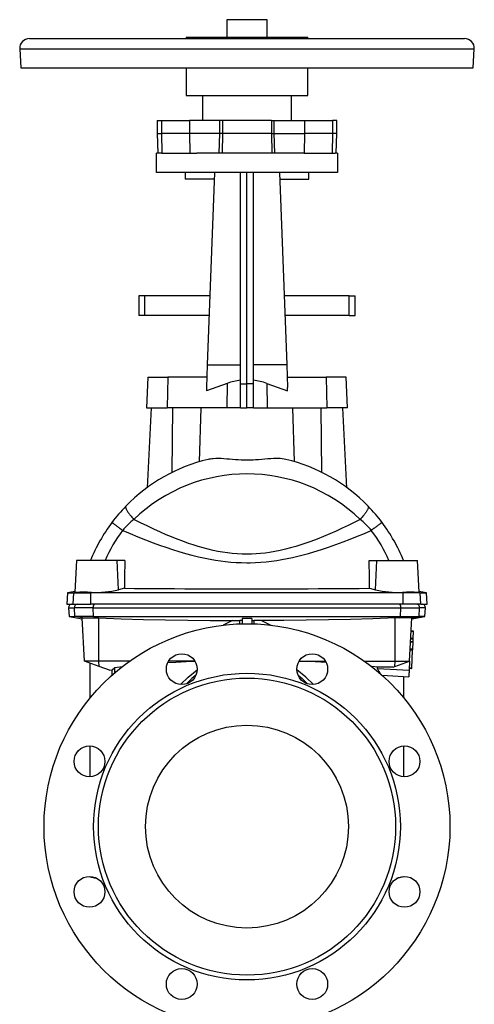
# Model space of a CAD drawing. Extents: x 61 to 833, y 26 to 943.
# Tile 3 of 3: x 553 to 833, y 336 to 943. Entities that reach past the tile are written whole.
import ezdxf

# ---------------------------------------------------------------- set-up
doc = ezdxf.new("R2010")
doc.units = 0
doc.layers.get('0').update_dxf_attribs({"linetype": 'CONTINUOUS'})

msp = doc.modelspace()

# ---------------------------------------------------------------- linework, layer by layer
at = {"color": 7, "linetype": 'CONTINUOUS'}
for p, q in [((680.33, 942.81), (680.33, 932.15)), ((705.33, 942.81), (680.33, 942.81)), ((705.33, 932.15), (705.33, 942.81)), ((558.83, 931.15), (826.83, 931.15)), ((655.33, 932.15), (655.33, 931.15)), ((655.33, 932.15), (730.33, 932.15)), ((730.33, 931.15), (730.33, 932.15)), ((552.84, 924.83), (553.45, 913.15)), ((832.21, 913.15), (832.82, 924.83)), ((553.45, 913.15), (832.21, 913.15)), ((655.33, 913.15), (655.33, 896.15)), ((730.33, 896.15), (730.33, 913.15)), ((655.33, 896.15), (730.33, 896.15)), ((665.33, 896.15), (665.33, 880.65)), ((720.33, 880.65), (720.33, 896.15)), ((637.55, 880.65), (637.55, 872.65)), ((637.55, 880.65), (640.09, 880.65)), ((640.09, 880.65), (657.46, 880.65)), ((676.05, 880.65), (657.46, 880.65)), ((677.67, 880.65), (676.05, 880.65)), ((677.67, 880.65), (677.67, 872.65)), ((707.99, 880.65), (677.67, 880.65)), ((707.99, 880.65), (707.99, 872.65)), ((707.99, 880.65), (709.61, 880.65)), ((709.61, 880.65), (728.2, 880.65)), ((728.2, 880.65), (745.57, 880.65)), ((748.11, 880.65), (745.57, 880.65)), ((748.11, 872.65), (748.11, 880.65)), ((637.55, 872.65), (637.97, 860.65)), ((637.55, 872.65), (640.09, 872.65)), ((657.46, 872.65), (640.09, 872.65)), ((676.05, 872.65), (657.46, 872.65)), ((677.67, 872.65), (676.05, 872.65)), ((677.67, 872.65), (677.56, 860.65)), ((707.99, 872.65), (677.67, 872.65)), ((707.99, 872.65), (708.1, 860.65)), ((707.99, 872.65), (709.61, 872.65)), ((709.61, 872.65), (728.2, 872.65)), ((745.57, 872.65), (728.2, 872.65)), ((748.11, 872.65), (745.57, 872.65)), ((747.69, 860.65), (748.11, 872.65)), ((637.1, 848.65), (637.1, 860.65)), ((638.49, 860.65), (637.1, 860.65)), ((640.44, 860.65), (638.49, 860.65)), ((640.44, 860.65), (657.7, 860.65)), ((657.7, 860.65), (661.96, 860.65)), ((723.71, 860.65), (661.96, 860.65)), ((727.97, 860.65), (723.71, 860.65)), ((727.97, 860.65), (745.22, 860.65)), ((745.22, 860.65), (747.17, 860.65)), ((748.56, 860.65), (747.17, 860.65)), ((748.56, 860.65), (748.56, 848.65)), ((748.56, 848.65), (637.1, 848.65)), ((654.83, 848.65), (654.83, 844.65)), ((672.68, 844.65), (654.83, 844.65)), ((672.83, 848.65), (668.37, 730.16)), ((688.83, 718.47), (688.83, 848.65)), ((692.83, 718.4), (692.83, 848.65)), ((696.83, 718.47), (696.83, 848.65)), ((712.83, 848.65), (717.29, 730.16)), ((712.98, 844.65), (730.83, 844.65)), ((730.83, 844.65), (730.83, 848.65)), ((626.17, 772.64), (626.17, 760.64)), ((629.95, 772.64), (626.17, 772.64)), ((669.97, 772.64), (629.95, 772.64)), ((755.71, 772.64), (715.69, 772.64)), ((755.71, 772.64), (759.5, 772.64)), ((759.5, 760.64), (759.5, 772.64)), ((629.95, 760.64), (626.17, 760.64)), ((669.52, 760.64), (629.95, 760.64)), ((755.71, 760.64), (716.15, 760.64)), ((755.71, 760.64), (759.5, 760.64)), ((668.37, 730.16), (667.84, 716.1)), ((668.37, 730.16), (688.83, 730.16)), ((717.29, 730.16), (696.83, 730.16)), ((717.29, 730.16), (717.82, 716.1)), ((631.66, 722.65), (630.83, 703.65)), ((631.66, 722.65), (643.99, 722.65)), ((668.09, 722.65), (643.99, 722.65)), ((717.58, 722.65), (741.68, 722.65)), ((754, 722.65), (741.68, 722.65)), ((754.83, 703.65), (754, 722.65)), ((680.57, 718.74), (667.93, 714.12)), ((688.83, 703.65), (688.83, 718.47)), ((688.83, 718.47), (692.83, 718.4)), ((696.83, 718.47), (692.83, 718.4)), ((692.83, 703.65), (692.83, 718.4)), ((696.83, 703.65), (696.83, 718.47)), ((705.1, 718.74), (717.73, 714.12)), ((630.83, 703.65), (643.69, 703.65)), ((633.83, 703.65), (631.25, 654.46)), ((680.33, 703.65), (643.69, 703.65)), ((663.5, 670.42), (664.53, 703.65)), ((688.83, 703.65), (680.33, 703.65)), ((688.83, 703.65), (692.83, 703.65)), ((696.83, 703.65), (692.83, 703.65)), ((696.83, 703.65), (705.33, 703.65)), ((705.33, 703.65), (741.97, 703.65)), ((722.16, 670.42), (721.14, 703.65)), ((754.83, 703.65), (741.97, 703.65)), ((754.41, 654.46), (751.83, 703.65)), ((587.83, 609.65), (586.8, 590.02)), ((612.86, 609.65), (587.83, 609.65)), ((617.62, 609.65), (612.86, 609.65)), ((768.05, 609.65), (772.8, 609.65)), ((772.8, 609.65), (797.83, 609.65)), ((798.86, 590.02), (797.83, 609.65)), ((582.2, 589.71), (581.83, 582.65)), ((586.83, 590.53), (582.2, 589.71)), ((582.2, 589.71), (586.09, 589.71)), ((586.09, 589.71), (596.73, 589.71)), ((788.94, 589.71), (596.73, 589.71)), ((617.41, 592.48), (613.61, 591.49)), ((768.25, 592.48), (772.05, 591.49)), ((799.57, 589.71), (788.94, 589.71)), ((803.46, 589.71), (798.83, 590.53)), ((799.57, 589.71), (803.46, 589.71)), ((803.83, 582.65), (803.46, 589.71)), ((581.83, 582.65), (585.73, 582.65)), ((585.73, 582.65), (596.64, 582.65)), ((789.03, 582.65), (596.64, 582.65)), ((799.93, 582.65), (789.03, 582.65)), ((799.93, 582.65), (803.83, 582.65)), ((582.94, 580.54), (583.23, 575.08)), ((802.43, 575.08), (802.72, 580.54)), ((583.23, 575.08), (591.3, 573.65)), ((583.23, 575.08), (586.79, 575.08)), ((598.22, 575.08), (586.79, 575.08)), ((592.67, 547.65), (591.28, 574.18)), ((598.22, 575.08), (787.44, 575.08)), ((683.86, 572.57), (678.11, 569.78)), ((683.86, 572.57), (688.36, 572.58)), ((689.83, 572.61), (688.36, 572.61)), ((688.46, 570.57), (688.36, 572.61)), ((689.83, 573.87), (689.83, 570.61)), ((695.83, 573.87), (695.83, 570.61)), ((695.83, 572.61), (697.31, 572.61)), ((697.2, 570.57), (697.31, 572.61)), ((701.81, 572.57), (697.3, 572.58)), ((701.81, 572.57), (707.55, 569.78)), ((787.44, 575.08), (798.87, 575.08)), ((793, 547.65), (794.39, 574.18)), ((794.36, 573.65), (802.43, 575.08)), ((802.43, 575.08), (798.87, 575.08)), ((795.46, 566.02), (793.96, 566.02)), ((795.22, 561.46), (795.45, 565.78)), ((795.12, 559.45), (793.62, 559.45)), ((795.21, 561.22), (793.71, 561.22)), ((794.88, 554.9), (795.1, 559.21)), ((795.12, 559.45), (795.2, 561.08)), ((794.87, 554.66), (793.37, 554.66)), ((794.27, 543.34), (794.85, 554.33)), ((601.62, 547.65), (592.67, 547.65)), ((601.83, 544.31), (592.67, 547.65)), ((596.33, 525.1), (596.33, 546.31)), ((620.58, 547.65), (601.62, 547.65)), ((660.73, 547.65), (644.57, 547.65)), ((724.93, 547.65), (741.1, 547.65)), ((765.09, 547.65), (784.04, 547.65)), ((783.83, 544.31), (793, 547.65)), ((784.04, 547.65), (793, 547.65)), ((793, 547.65), (792.7, 542.01)), ((608.17, 542), (601.83, 544.31)), ((608.17, 542), (609.8, 542.21)), ((609.8, 542.21), (611.33, 543.72)), ((609.8, 539.09), (609.8, 542.21)), ((611.33, 543.72), (616.03, 544.27)), ((611.33, 540.42), (611.33, 543.72)), ((773.2, 543.86), (769.64, 544.27)), ((782.81, 543.94), (773.2, 543.86)), ((773.2, 543.03), (773.2, 543.86)), ((774.33, 540.42), (774.33, 541.24)), ((782.81, 543.94), (783.83, 544.31)), ((794.25, 543.01), (792.75, 543.01)), ((776.1, 538.87), (792.49, 538.01)), ((789.33, 525.1), (789.33, 538.18)), ((596.33, 476.34), (596.33, 495.31)), ((789.33, 476.34), (789.33, 495.31)), ((596.33, 414.78), (596.33, 414.95)), ((596.33, 414.78), (600.72, 413.6)), ((789.33, 414.78), (784.94, 413.6)), ((789.33, 414.78), (789.33, 414.95))]:
    msp.add_line(p, q, dxfattribs=at)
at = {"color": 8, "linetype": 'CONTINUOUS'}
for p, q in [((552.84, 924.83), (832.82, 924.83)), ((640.09, 880.65), (640.09, 872.65)), ((657.46, 880.65), (657.46, 872.65)), ((676.05, 872.65), (676.05, 880.65)), ((709.61, 872.65), (709.61, 880.65)), ((728.2, 880.65), (728.2, 872.65)), ((745.57, 880.65), (745.57, 872.65)), ((640.09, 872.65), (640.44, 860.65)), ((657.46, 872.65), (657.7, 860.65)), ((675.76, 860.65), (676.05, 872.65)), ((709.9, 860.65), (709.61, 872.65)), ((728.2, 872.65), (727.97, 860.65)), ((745.57, 872.65), (745.22, 860.65)), ((629.95, 760.64), (629.95, 772.64)), ((755.71, 760.64), (755.71, 772.64)), ((643.99, 722.65), (643.69, 703.65)), ((741.68, 722.65), (741.97, 703.65)), ((680.57, 718.74), (680.33, 703.65)), ((705.1, 718.74), (705.33, 703.65)), ((646.69, 663.85), (647.05, 703.65)), ((738.97, 663.85), (738.61, 703.65)), ((613.61, 591.49), (612.86, 609.65)), ((772.05, 591.49), (772.8, 609.65)), ((585.73, 582.65), (586.09, 589.71)), ((587.48, 589.96), (586.09, 589.71)), ((596.64, 582.65), (596.73, 589.71)), ((597.07, 589.96), (596.73, 589.71)), ((788.59, 589.96), (788.94, 589.71)), ((789.03, 582.65), (788.94, 589.71)), ((798.18, 589.96), (799.57, 589.71)), ((799.93, 582.65), (799.57, 589.71)), ((582.94, 580.54), (586.51, 580.54)), ((598.15, 580.54), (586.51, 580.54)), ((586.79, 575.08), (586.51, 580.54)), ((598.15, 580.54), (787.51, 580.54)), ((598.22, 575.08), (598.15, 580.54)), ((787.44, 575.08), (787.51, 580.54)), ((787.51, 580.54), (799.15, 580.54)), ((798.87, 575.08), (799.15, 580.54)), ((802.72, 580.54), (799.15, 580.54)), ((591.51, 574.22), (586.79, 575.08)), ((599.39, 574.22), (598.22, 575.08)), ((601.62, 547.65), (601.59, 574.18)), ((784.04, 547.65), (784.07, 574.18)), ((786.27, 574.22), (787.44, 575.08)), ((794.15, 574.22), (798.87, 575.08)), ((795.45, 565.78), (793.95, 565.78)), ((795.1, 559.21), (793.6, 559.21)), ((795.2, 561.08), (793.7, 561.08)), ((795.22, 561.46), (793.72, 561.46)), ((794.85, 554.33), (793.35, 554.33)), ((794.88, 554.9), (793.38, 554.9)), ((601.83, 544.31), (601.62, 547.65)), ((783.83, 544.31), (784.04, 547.65)), ((773.2, 543.03), (792.7, 542.01)), ((794.27, 543.34), (792.77, 543.34))]:
    msp.add_line(p, q, dxfattribs=at)
at = {"color": 7, "linetype": 'CONTINUOUS', "flags": 128}
for points in [[(716.77, 671.85), (715.63, 672.08), (714.45, 672.25), (713.23, 672.36), (711.94, 672.41), (710.61, 672.42), (709.25, 672.39), (707.49, 672.3), (705.69, 672.17), (703.85, 672.02), (701.92, 671.85), (699.97, 671.69), (697.99, 671.54), (696.71, 671.47), (695.43, 671.42), (694.13, 671.38), (692.83, 671.37), (691.04, 671.39), (689.25, 671.46), (687.47, 671.56), (685.66, 671.69), (683.87, 671.84), (682.1, 671.99), (680.34, 672.14), (678.6, 672.27), (676.91, 672.37), (675.2, 672.42), (673.55, 672.41), (671.95, 672.32), (671.16, 672.24), (670.39, 672.14), (669.63, 672.01), (668.9, 671.85)], [(617.41, 592.48), (623.53, 592.43), (629.67, 592.38), (635.84, 592.34), (642.03, 592.3), (648.24, 592.27), (654.47, 592.24), (660.72, 592.22), (666.99, 592.2), (673.44, 592.18), (679.9, 592.17), (686.36, 592.16), (692.83, 592.16), (699.12, 592.16), (705.41, 592.17), (711.7, 592.18), (717.97, 592.2), (724.23, 592.21), (730.49, 592.24), (736.72, 592.27), (742.94, 592.3), (749.31, 592.34), (755.65, 592.38), (761.97, 592.43), (768.25, 592.48)], [(591.28, 574.18), (591.33, 574.21), (591.51, 574.22)], [(591.51, 574.22), (591.67, 574.22), (591.87, 574.23), (592.32, 574.23), (592.9, 574.23), (593.59, 574.23), (594.38, 574.23), (595.27, 574.23), (596.23, 574.23), (597.24, 574.23), (598.3, 574.22), (599.39, 574.22)], [(599.39, 574.22), (600.48, 574.21), (601.59, 574.18)], [(601.59, 574.18), (615.3, 573.69), (629, 573.3), (642.71, 572.98), (656.43, 572.76), (670.14, 572.62), (683.86, 572.57)], [(695.83, 573.87), (692.83, 573.87), (689.83, 573.87)], [(784.07, 574.18), (770.37, 573.69), (756.66, 573.3), (742.95, 572.98), (729.24, 572.76), (715.52, 572.62), (701.81, 572.57)], [(786.27, 574.22), (785.18, 574.21), (784.07, 574.18)], [(794.15, 574.22), (793.99, 574.22), (793.8, 574.23), (793.34, 574.23), (792.76, 574.23), (792.08, 574.23), (791.29, 574.23), (790.4, 574.23), (789.43, 574.23), (788.43, 574.23), (787.37, 574.22), (786.27, 574.22)], [(794.39, 574.18), (794.33, 574.21), (794.15, 574.22)], [(795.45, 565.78), (795.45, 565.82), (795.45, 565.87), (795.45, 565.91), (795.46, 565.95), (795.46, 565.98), (795.46, 566), (795.46, 566.01), (795.46, 566.02)], [(795.1, 559.21), (795.11, 559.26), (795.11, 559.31), (795.11, 559.35), (795.11, 559.38), (795.11, 559.41), (795.12, 559.44), (795.12, 559.45), (795.12, 559.45)], [(795.2, 561.08), (795.2, 561.11), (795.2, 561.14), (795.21, 561.16), (795.21, 561.18), (795.21, 561.2), (795.21, 561.21), (795.21, 561.22), (795.21, 561.22)], [(795.21, 561.22), (795.21, 561.23), (795.21, 561.24), (795.21, 561.26), (795.21, 561.29), (795.21, 561.33), (795.22, 561.37), (795.22, 561.42), (795.22, 561.46)], [(794.85, 554.33), (794.85, 554.39), (794.85, 554.44), (794.86, 554.5), (794.86, 554.55), (794.86, 554.6), (794.86, 554.63), (794.86, 554.65), (794.87, 554.66)], [(794.87, 554.66), (794.87, 554.67), (794.87, 554.68), (794.87, 554.7), (794.87, 554.73), (794.87, 554.77), (794.87, 554.81), (794.88, 554.85), (794.88, 554.9)], [(644.07, 546.73), (648.92, 547.03), (655.32, 547.37), (660.76, 547.61)], [(741.59, 546.73), (738.23, 546.94), (731.09, 547.33), (724.91, 547.61)], [(792.7, 542.01), (792.68, 541.62), (792.66, 541.23), (792.64, 540.85), (792.62, 540.48), (792.6, 540.12), (792.59, 539.79), (792.57, 539.47), (792.55, 539.18), (792.54, 538.92), (792.53, 538.69), (792.52, 538.49), (792.51, 538.32), (792.5, 538.19), (792.5, 538.09), (792.49, 538.03), (792.49, 538.01)], [(794.25, 543.01), (794.25, 543.02), (794.26, 543.04), (794.26, 543.07), (794.26, 543.11), (794.26, 543.17), (794.27, 543.22), (794.27, 543.28), (794.27, 543.34)]]:
    msp.add_lwpolyline(points, dxfattribs=at)
at = {"color": 8, "linetype": 'CONTINUOUS', "flags": 128}
for points in [[(618.23, 643.11), (618.15, 643), (618.09, 642.86), (618.06, 642.69), (618.06, 642.51), (618.08, 642.3), (618.14, 642.06), (618.22, 641.8), (618.32, 641.52), (618.45, 641.22), (618.61, 640.9), (618.79, 640.56), (619, 640.2), (619.23, 639.83), (619.49, 639.44), (619.77, 639.03), (620.07, 638.62), (620.39, 638.19), (620.73, 637.75), (621.09, 637.3), (621.47, 636.84), (621.87, 636.37), (622.28, 635.9), (622.7, 635.43), (623.14, 634.96)], [(767.43, 643.11), (767.52, 643), (767.57, 642.86), (767.6, 642.69), (767.6, 642.51), (767.58, 642.3), (767.53, 642.06), (767.45, 641.8), (767.34, 641.52), (767.21, 641.22), (767.05, 640.9), (766.87, 640.56), (766.66, 640.2), (766.43, 639.83), (766.17, 639.44), (765.89, 639.03), (765.59, 638.62), (765.27, 638.19), (764.93, 637.75), (764.57, 637.3), (764.19, 636.84), (763.8, 636.37), (763.39, 635.9), (762.96, 635.43), (762.53, 634.96)], [(609.66, 633.09), (609.68, 633.08), (609.72, 633.05), (609.79, 632.99), (609.89, 632.92), (610.02, 632.82), (610.17, 632.71), (610.35, 632.57), (610.56, 632.41), (610.79, 632.24), (611.05, 632.05), (611.33, 631.83), (611.64, 631.6), (611.97, 631.36), (612.32, 631.09), (612.69, 630.81), (613.08, 630.52), (613.49, 630.21), (613.92, 629.89), (614.36, 629.56), (614.81, 629.22), (615.28, 628.87), (615.76, 628.51), (616.26, 628.14)], [(762.53, 634.96), (758.87, 633.09), (755.18, 631.26), (751.46, 629.47), (747.7, 627.73), (743.87, 626.02), (740, 624.38), (736.09, 622.8), (732.13, 621.3), (729.06, 620.21), (725.96, 619.18), (722.83, 618.21), (719.67, 617.31), (716.49, 616.49), (713.28, 615.75), (710.04, 615.11), (706.79, 614.57), (704.01, 614.19), (701.23, 613.89), (698.43, 613.68), (695.63, 613.55), (692.83, 613.5), (689.81, 613.55), (686.79, 613.7), (683.78, 613.95), (680.79, 614.3), (677.81, 614.73), (674.84, 615.25), (671.9, 615.86), (668.97, 616.54), (665.87, 617.34), (662.78, 618.22), (659.73, 619.17), (656.7, 620.18), (653.22, 621.42), (649.77, 622.73), (646.35, 624.09), (642.97, 625.52), (639.61, 626.98), (635.43, 628.9), (631.29, 630.87), (627.19, 632.89), (623.14, 634.96)], [(776, 633.09), (775.99, 633.08), (775.94, 633.05), (775.87, 632.99), (775.77, 632.92), (775.65, 632.82), (775.49, 632.71), (775.31, 632.57), (775.1, 632.41), (774.87, 632.24), (774.61, 632.05), (774.33, 631.83), (774.02, 631.6), (773.69, 631.36), (773.34, 631.09), (772.97, 630.81), (772.58, 630.52), (772.17, 630.21), (771.75, 629.89), (771.31, 629.56), (770.85, 629.22), (770.38, 628.87), (769.9, 628.51), (769.41, 628.14)], [(616.26, 628.14), (620.89, 626.16), (625.58, 624.23), (630.31, 622.34), (635.09, 620.52), (638.99, 619.09), (642.92, 617.72), (646.88, 616.4), (650.88, 615.15), (654.91, 613.97), (658.95, 612.88), (663.03, 611.88), (667.14, 610.98), (670.24, 610.37), (673.36, 609.83), (676.49, 609.37), (679.64, 608.98), (682.93, 608.66), (686.22, 608.42), (689.53, 608.28), (692.83, 608.23), (694.71, 608.25), (698.01, 608.35), (701.3, 608.54), (704.59, 608.83), (707.86, 609.2), (711.12, 609.65), (714.36, 610.18), (717.59, 610.79), (720.79, 611.46), (724.15, 612.24), (727.48, 613.08), (730.79, 613.98), (734.08, 614.94), (738.62, 616.35), (743.13, 617.85), (747.59, 619.42), (752.01, 621.06), (756.42, 622.76), (760.79, 624.51), (765.12, 626.31), (769.41, 628.14)], [(651.82, 533.19), (656.6, 537.76), (662.14, 542.25)], [(733.84, 533.19), (729.06, 537.76), (723.52, 542.25)], [(661.4, 538.96), (658.95, 536.83), (655.63, 533.63)], [(724.26, 538.96), (726.71, 536.83), (730.03, 533.63)]]:
    msp.add_lwpolyline(points, dxfattribs=at)
at = {"color": 7, "linetype": 'CONTINUOUS'}
for centre, radius in [((692.83, 445.65), 125), ((652.65, 542.65), 9.5), ((733.01, 542.65), 9.5), ((692.83, 445.65), 94.5), ((692.83, 445.65), 91.5), ((692.83, 445.65), 62.5), ((595.82, 485.83), 9.5), ((789.84, 485.83), 9.5), ((595.82, 405.46), 9.5), ((789.84, 405.46), 9.5), ((652.65, 348.64), 9.5), ((733.01, 348.64), 9.5)]:
    msp.add_circle(centre, radius, dxfattribs=at)
for centre, radius, start, end in [((558.83, 925.15), 6, 90, 183), ((826.83, 925.15), 6, 357, 90), ((679.83, 715.65), 12, 177.84335, 187.30326), ((692.83, 685.16), 35.74, 96.42546, 110.06732), ((692.83, 685.16), 35.74, 69.93268, 83.57454), ((705.83, 715.65), 12, 352.69674, 2.15665), ((692.84, 570.64), 104.01, 103.30682, 135.83127), ((692.83, 570.64), 104.01, 44.16873, 76.69318), ((692.85, 570.63), 104.03, 135.83381, 143.10037), ((692.81, 570.63), 104.03, 36.89963, 44.16619), ((692.83, 570.65), 104, 143.10137, 157.97569), ((692.83, 570.65), 104, 22.02431, 36.89863), ((1065.84, 595.8), 448.44, 178.23076, 180.42412), ((319.83, 595.8), 448.44, 359.57588, 1.76924), ((587.23, 591.08), 1.14, 248.19209, 282.87861), ((592.17, 350.76), 239.25, 88.8259, 91.12264), ((598.92, 660.16), 70.22, 268.49495, 282.07933), ((786.74, 660.16), 70.22, 257.92067, 271.50505), ((793.49, 350.76), 239.25, 88.87736, 91.1741), ((798.43, 591.08), 1.14, 257.12139, 291.80791), ((584.94, 580.65), 2, 90, 183), ((800.72, 580.65), 2, 357, 90), ((775.62, 543.3), 2.43, 186.35872, 238.0483), ((781.08, 542.35), 6.84, 189.38328, 198.34487)]:
    msp.add_arc(centre, radius, start, end, dxfattribs=at)
at = {"color": 8, "linetype": 'CONTINUOUS'}
for centre, radius, start, end in [((692.83, 562.16), 100.78, 46.24741, 133.75259), ((659.35, 591.53), 56.54, 129.82411, 139.65413), ((726.32, 591.53), 56.54, 40.34587, 50.17589), ((692.83, 570.65), 95.76, 143.10137, 155.96535), ((692.83, 570.65), 95.76, 24.03465, 36.89863), ((588.49, 580.67), 1.98, 90.7784, 183.65809), ((600.71, 581.06), 2.61, 142.59097, 191.45431), ((784.96, 581.06), 2.61, 348.54569, 37.40903), ((797.18, 580.67), 1.98, 356.34191, 89.2216)]:
    msp.add_arc(centre, radius, start, end, dxfattribs=at)

doc.saveas('drawing.dxf')
